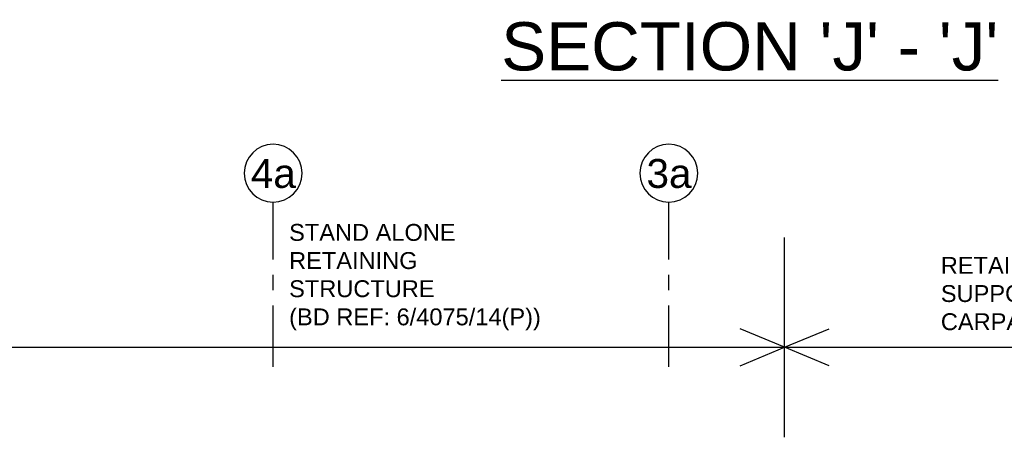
# Model space of a CAD drawing. Header units: millimetres. Extents: x 113048 to 489828, y -130780 to 23393.
# Tile 31 of 98: x 180917 to 201323, y -111190 to -102536. Entities that reach past the tile are written whole.
import ezdxf

# ---------------------------------------------------------------- set-up
doc = ezdxf.new("R2010")
doc.units = ezdxf.units.MM
doc.header["$LTSCALE"] = 100
doc.linetypes.add('DASHDOT', pattern=[1, 0.5, -0.25, 0, -0.25])
doc.linetypes.add('Grid Line', pattern=[22.225, 12.7, -3.175, 3.175, -3.175])
doc.layers.add('DLN020__', color=6, linetype='DASHDOT')
doc.layers.add('DLN040__', color=7, linetype='Continuous')
doc.styles.add('SWISS MD BT', font='swiss.ttf')
doc.styles.add('VS', font='VS.shx')

# ---------------------------------------------------------------- blocks, each defined once
blk = doc.blocks.new('Grid - Bubble - 4mm-251209-Black Box Lvl _0_00_G_F- Kahlen')
at = {"layer": 'DLN020__', "linetype": 'Continuous'}
blk.add_circle((0, 0), 4, dxfattribs=at)

msp = doc.modelspace()

# ---------------------------------------------------------------- linework, layer by layer
msp.add_line((139569.7, -109324.1), (228094.9, -109324.1))
at = {"layer": 'DLN020__', "linetype": 'Grid Line'}
for p, q in [((186169.7, -109729.1, -0.1), (186169.7, -106318, -0.1)), ((194369.7, -109729.1, -0.1), (194369.7, -106318, -0.1))]:
    msp.add_line(p, q, dxfattribs=at)
at = {"layer": 'DLN040__', "color": 5}
for p, q in [((196769.8, -111189.5, -0.1), (196769.8, -107047, -0.1)), ((121862.4, -109324.1), (237286.5, -109324.1))]:
    msp.add_line(p, q, dxfattribs=at)
at = {"layer": 'DLN040__', "color": 5, "elevation": -0.1}
for points in [[(195845.9, -109706.7), (196769.8, -109324.1), (195845.9, -108941.4)], [(197693.7, -109706.7), (196769.8, -109324.1), (197693.7, -108941.4)]]:
    msp.add_lwpolyline(points, dxfattribs=at)

# ---------------------------------------------------------------- block references
at = {"layer": 'DLN020__', "xscale": -149.9999999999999, "yscale": 149.9999999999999, "zscale": 149.9999999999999, "rotation": 180}
for p in [(186169.7, -105718, -0.1), (194369.7, -105718, -0.1)]:
    msp.add_blockref('Grid - Bubble - 4mm-251209-Black Box Lvl _0_00_G_F- Kahlen', p, dxfattribs=at)

# ---------------------------------------------------------------- texts
at = {"layer": 'DLN020__', "color": 3, "char_height": 600, "width": 1209.6, "attachment_point": 2, "rotation": 360, "line_spacing_factor": 1.00667}
for s, insert in [('{\\fSwis721 BT|b0|i0|c0|p34;4a}', (186173.9, -105422.3, -0.1)), ('{\\fSwis721 BT|b0|i0|c0|p34;3a}', (194373.9, -105422.3, -0.1))]:
    msp.add_mtext(s, dxfattribs=dict(at, insert=insert))
at = {"layer": 'DLN040__', "insert": (190896.3, -102588.1), "char_height": 1000, "width": 10729.351, "attachment_point": 1, "style": 'VS'}
msp.add_mtext("{\\fSwis721 BT|b0|i0|c0|p34;\\L\\C3;SECTION 'J' - 'J' }", dxfattribs=at)
at = {"layer": 'DLN040__', "color": 5, "char_height": 350, "attachment_point": 7, "rotation": 0, "style": 'SWISS MD BT'}
for s, insert, width in [('STAND ALONE RETAINING STRUCTURE\\P(BD REF: 6/4075/14(P))', (186500.9, -108974.1), 5692.716), ('RETAINING STRUCTURE SUPPORTED BY CARPARK', (200007.6, -108974.1), 6000)]:
    msp.add_mtext(s, dxfattribs=dict(at, insert=insert, width=width))

doc.saveas('drawing.dxf')
